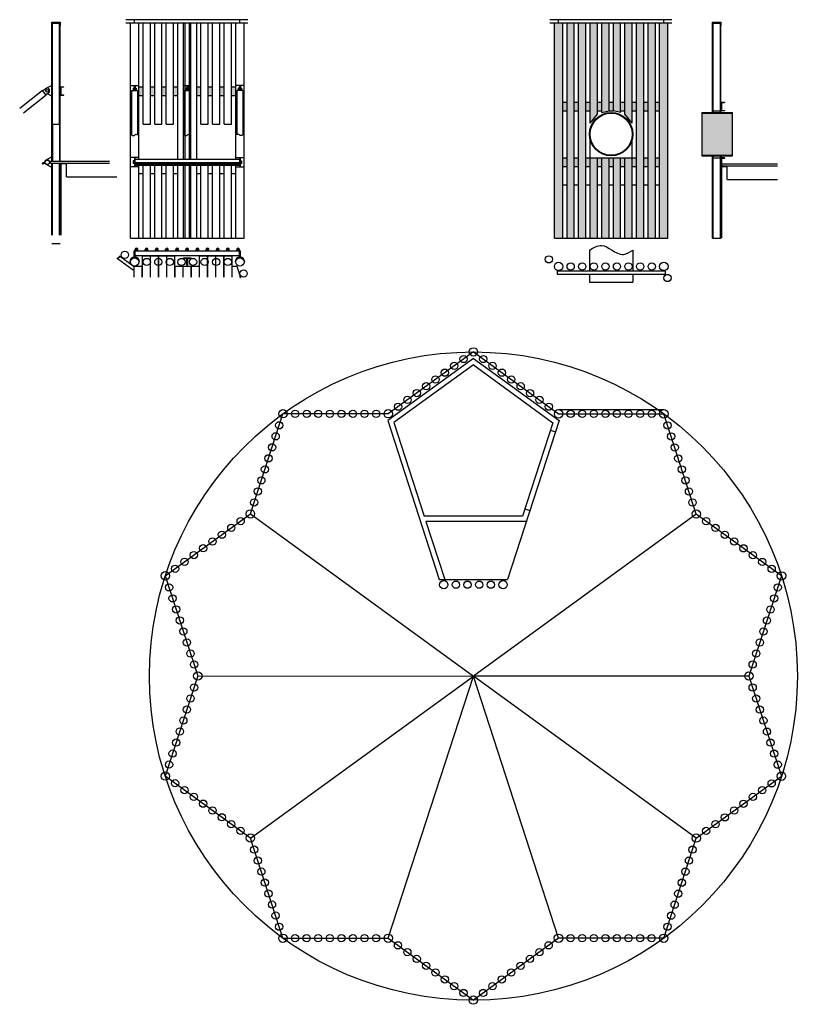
# Model space of a CAD drawing. Header units: millimetres. Extents: x 147.7 to 162.4, y 113.4 to 132.1.
import ezdxf

# ---------------------------------------------------------------- set-up
doc = ezdxf.new("R2010")
doc.units = ezdxf.units.MM
for name, color, linetype in [('Holz', 32, 'Continuous'), ('Stahl', 254, 'Continuous'), ('Stütze', 253, 'Continuous'), ('unsichtbar', 7, 'Continuous')]:
    doc.layers.add(name, color=color, linetype=linetype)

msp = doc.modelspace()

# ---------------------------------------------------------------- hatches: boundary and pattern name
h = msp.add_hatch(color=254)
h.paths.add_polyline_path([(150.008, 130.815), (149.926, 130.815), (149.926, 130.655), (150.008, 130.655)])
h.paths.add_polyline_path([(150.146, 130.655), (150.228, 130.655), (150.228, 130.815), (150.146, 130.815)])
h.paths.add_polyline_path([(150.448, 130.815), (150.366, 130.815), (150.366, 130.655), (150.448, 130.655)])
h.paths.add_polyline_path([(150.668, 130.815), (150.586, 130.815), (150.586, 130.655), (150.668, 130.655)])
h.paths.add_polyline_path([(151.026, 130.655), (151.108, 130.655), (151.108, 130.815), (151.026, 130.815)])
h.paths.add_polyline_path([(151.328, 130.815), (151.246, 130.815), (151.246, 130.655), (151.328, 130.655)])
h.paths.add_polyline_path([(151.548, 130.815), (151.466, 130.815), (151.466, 130.655), (151.548, 130.655)])
h.paths.add_polyline_path([(151.767, 130.815), (151.686, 130.815), (151.686, 130.655), (151.767, 130.655)])
at = {"layer": 'Holz'}
for points in [[(158.201, 132.027), (158.063, 132.027), (158.063, 127.944), (158.201, 127.944)], [(158.421, 132.027), (158.283, 132.027), (158.283, 127.944), (158.421, 127.944)], [(159.521, 132.027), (159.383, 132.027), (159.383, 127.944), (159.521, 127.944)], [(159.741, 132.027), (159.603, 132.027), (159.603, 127.944), (159.741, 127.944)], [(158.641, 129.466), (158.503, 129.466), (158.503, 127.944), (158.641, 127.944)], [(158.861, 129.466), (158.723, 129.466), (158.723, 127.944), (158.861, 127.944)], [(159.081, 129.466), (158.943, 129.466), (158.943, 127.944), (159.081, 127.944)], [(159.301, 129.466), (159.163, 129.466), (159.163, 127.944), (159.301, 127.944)]]:
    msp.add_hatch(color=256, dxfattribs=at).paths.add_polyline_path(points)
h = msp.add_hatch(color=256, dxfattribs=at)
h.paths.add_polyline_path([(158.641, 132.027), (158.503, 132.027), (158.503, 130.128), (158.641, 130.295)])
h.paths.add_polyline_path([(158.861, 132.027), (158.723, 132.027), (158.723, 130.327), (158.861, 130.363)])
h.paths.add_polyline_path([(159.081, 132.027), (158.943, 132.027), (158.943, 130.363), (159.081, 130.327)])
h.paths.add_polyline_path([(159.301, 132.027), (159.163, 132.027), (159.163, 130.295), (159.301, 130.128)])
at = {"layer": 'Stahl'}
h = msp.add_hatch(color=256, dxfattribs=at)
h.paths.add_polyline_path([(158.063, 130.523), (157.981, 130.523), (157.981, 130.363), (158.063, 130.363)])
h.paths.add_polyline_path([(158.283, 130.523), (158.201, 130.523), (158.201, 130.363), (158.283, 130.363)])
h.paths.add_polyline_path([(158.503, 130.523), (158.421, 130.523), (158.421, 130.363), (158.503, 130.363)])
h.paths.add_polyline_path([(158.723, 130.523), (158.641, 130.523), (158.641, 130.363), (158.723, 130.363)])
h.paths.add_polyline_path([(158.943, 130.523), (158.861, 130.523), (158.861, 130.363), (158.943, 130.363)])
h.paths.add_polyline_path([(159.163, 130.523), (159.081, 130.523), (159.081, 130.363), (159.163, 130.363)])
h.paths.add_polyline_path([(159.383, 130.523), (159.301, 130.523), (159.301, 130.363), (159.383, 130.363)])
h.paths.add_polyline_path([(159.603, 130.523), (159.521, 130.523), (159.521, 130.363), (159.603, 130.363)])
h.paths.add_polyline_path([(159.822, 130.523), (159.741, 130.523), (159.741, 130.363), (159.822, 130.363)])
msp.add_hatch(color=254, dxfattribs=at).paths.add_polyline_path([(160.626, 129.517), (161.207, 129.517), (161.207, 130.317), (160.626, 130.317)])
h = msp.add_hatch(color=256, dxfattribs=at)
h.paths.add_polyline_path([(158.063, 129.466), (157.981, 129.466), (157.981, 129.306), (158.063, 129.306)])
h.paths.add_polyline_path([(158.283, 129.466), (158.201, 129.466), (158.201, 129.306), (158.283, 129.306)])
h.paths.add_polyline_path([(158.503, 129.466), (158.421, 129.466), (158.421, 129.306), (158.503, 129.306)])
h.paths.add_polyline_path([(158.723, 129.466), (158.641, 129.466), (158.641, 129.306), (158.723, 129.306)])
h.paths.add_polyline_path([(158.943, 129.466), (158.861, 129.466), (158.861, 129.306), (158.943, 129.306)])
h.paths.add_polyline_path([(159.163, 129.466), (159.081, 129.466), (159.081, 129.306), (159.163, 129.306)])
h.paths.add_polyline_path([(159.383, 129.466), (159.301, 129.466), (159.301, 129.306), (159.383, 129.306)])
h.paths.add_polyline_path([(159.603, 129.466), (159.521, 129.466), (159.521, 129.306), (159.603, 129.306)])
h.paths.add_polyline_path([(159.822, 129.466), (159.741, 129.466), (159.741, 129.306), (159.822, 129.306)])
at = {"layer": 'Stütze'}
for points in [[(157.981, 132.027), (157.822, 132.027), (157.822, 127.944), (157.981, 127.944)], [(159.981, 132.027), (159.822, 132.027), (159.822, 127.944), (159.981, 127.944)]]:
    msp.add_hatch(color=256, dxfattribs=at).paths.add_polyline_path(points)

# ---------------------------------------------------------------- linework, layer by layer
at = {"color": 32}
for p, q in [((148.284, 130.106), (148.284, 132.027)), ((148.284, 132.027), (148.422, 132.027)), ((148.422, 130.106), (148.422, 132.027)), ((160.839, 130.329), (160.839, 132.027)), ((160.839, 132.027), (160.977, 132.027)), ((160.977, 130.329), (160.977, 132.027)), ((160.839, 130.363), (160.977, 130.363)), ((148.284, 130.106), (148.422, 130.106)), ((148.248, 129.406), (149.372, 129.406)), ((148.248, 129.366), (148.248, 129.406)), ((160.839, 129.466), (160.839, 129.506)), ((160.839, 127.944), (160.839, 129.466)), ((160.839, 129.466), (160.977, 129.466)), ((160.977, 129.466), (160.977, 129.506)), ((160.977, 127.944), (160.977, 129.466)), ((148.248, 129.366), (149.372, 129.366)), ((148.284, 127.999), (148.284, 129.361)), ((148.422, 127.999), (148.422, 129.361)), ((148.452, 127.999), (148.452, 129.361)), ((148.452, 129.361), (148.552, 129.361)), ((148.552, 129.111), (148.552, 129.361)), ((161.003, 129.355), (162.062, 129.355)), ((161.003, 129.315), (161.003, 129.355)), ((161.003, 129.315), (162.062, 129.315)), ((161.007, 127.944), (161.007, 129.306)), ((161.007, 129.306), (161.107, 129.306)), ((161.107, 129.056), (161.107, 129.306)), ((148.552, 129.111), (149.506, 129.111)), ((161.107, 129.056), (162.062, 129.056))]:
    msp.add_line(p, q, dxfattribs=at)
for p, q in [((152, 132.092), (149.681, 132.092)), ((152, 132.027), (149.681, 132.027)), ((149.767, 127.944), (149.767, 132.027)), ((149.847, 132.027), (149.847, 132.092)), ((149.926, 129.443), (149.926, 132.027)), ((150.777, 129.443), (150.777, 132.027)), ((150.917, 129.443), (150.917, 132.027)), ((151.767, 129.443), (151.767, 132.027)), ((151.847, 132.027), (151.847, 132.092)), ((151.926, 127.944), (151.926, 132.027)), ((160.055, 132.092), (157.736, 132.092)), ((160.055, 132.027), (157.736, 132.027)), ((157.822, 127.944), (157.822, 132.027)), ((157.902, 132.027), (157.902, 132.092)), ((157.981, 127.944), (157.981, 132.027)), ((159.822, 127.944), (159.822, 132.027)), ((159.902, 132.027), (159.902, 132.092)), ((159.981, 127.944), (159.981, 132.027)), ((148.273, 129.406), (148.273, 131.981)), ((148.432, 129.406), (148.432, 131.981)), ((160.828, 130.329), (160.828, 131.981)), ((160.987, 130.329), (160.987, 131.981)), ((148.098, 130.747), (147.663, 130.407)), ((148.168, 130.656), (148.098, 130.747)), ((148.157, 130.78), (148.104, 130.739)), ((148.273, 130.843), (148.162, 130.783)), ((148.215, 130.706), (148.162, 130.664)), ((148.273, 130.843), (148.284, 130.843)), ((149.767, 130.843), (149.926, 130.843)), ((149.79, 130.747), (149.904, 130.747)), ((149.79, 130.747), (149.79, 129.905)), ((149.817, 130.79), (149.837, 130.79)), ((149.817, 130.79), (149.817, 130.747)), ((149.837, 130.843), (149.837, 130.747)), ((149.857, 130.843), (149.857, 130.747)), ((149.857, 130.79), (149.877, 130.79)), ((149.877, 130.79), (149.877, 130.747)), ((149.904, 130.747), (149.904, 129.905)), ((149.926, 130.815), (150.008, 130.815)), ((150.146, 130.815), (150.228, 130.815)), ((150.366, 130.815), (150.448, 130.815)), ((150.586, 130.815), (150.668, 130.815)), ((150.777, 130.843), (150.917, 130.843)), ((150.79, 130.747), (150.904, 130.747)), ((150.79, 130.747), (150.79, 129.905)), ((150.817, 130.79), (150.837, 130.79)), ((150.817, 130.79), (150.817, 130.747)), ((150.837, 130.843), (150.837, 130.747)), ((150.857, 130.843), (150.857, 130.747)), ((150.857, 130.79), (150.877, 130.79)), ((150.877, 130.79), (150.877, 130.747)), ((150.904, 130.747), (150.904, 129.905)), ((151.026, 130.815), (151.108, 130.815)), ((151.246, 130.815), (151.328, 130.815)), ((151.466, 130.815), (151.548, 130.815)), ((151.686, 130.815), (151.767, 130.815)), ((151.926, 130.843), (151.767, 130.843)), ((151.904, 130.747), (151.79, 130.747)), ((151.79, 130.747), (151.79, 129.905)), ((151.837, 130.79), (151.817, 130.79)), ((151.817, 130.79), (151.817, 130.747)), ((151.837, 130.843), (151.837, 130.747)), ((151.857, 130.843), (151.857, 130.747)), ((151.877, 130.79), (151.857, 130.79)), ((151.877, 130.79), (151.877, 130.747)), ((151.904, 130.747), (151.904, 129.905)), ((148.168, 130.656), (147.734, 130.317)), ((148.273, 130.643), (148.191, 130.687)), ((148.273, 130.643), (148.284, 130.643)), ((149.767, 130.643), (149.79, 130.643)), ((149.904, 130.643), (149.926, 130.643)), ((149.926, 130.655), (150.008, 130.655)), ((150.146, 130.655), (150.228, 130.655)), ((150.366, 130.655), (150.448, 130.655)), ((150.586, 130.655), (150.668, 130.655)), ((150.777, 130.643), (150.79, 130.643)), ((150.904, 130.643), (150.917, 130.643)), ((151.026, 130.655), (151.108, 130.655)), ((151.246, 130.655), (151.328, 130.655)), ((151.466, 130.655), (151.548, 130.655)), ((151.686, 130.655), (151.767, 130.655)), ((151.79, 130.643), (151.767, 130.643)), ((151.926, 130.643), (151.904, 130.643)), ((157.981, 130.523), (158.063, 130.523)), ((158.201, 130.523), (158.283, 130.523)), ((158.421, 130.523), (158.503, 130.523)), ((158.641, 130.523), (158.723, 130.523)), ((158.861, 130.523), (158.943, 130.523)), ((159.081, 130.523), (159.163, 130.523)), ((159.301, 130.523), (159.383, 130.523)), ((159.521, 130.523), (159.603, 130.523)), ((159.741, 130.523), (159.822, 130.523)), ((157.981, 130.363), (158.063, 130.363)), ((158.201, 130.363), (158.283, 130.363)), ((158.421, 130.363), (158.503, 130.363)), ((158.641, 130.363), (158.723, 130.363)), ((158.861, 130.363), (158.943, 130.363)), ((159.081, 130.363), (159.163, 130.363)), ((159.301, 130.363), (159.383, 130.363)), ((159.521, 130.363), (159.603, 130.363)), ((159.741, 130.363), (159.822, 130.363)), ((160.626, 130.329), (161.207, 130.329)), ((161.207, 129.506), (161.207, 130.329)), ((160.626, 130.317), (161.207, 130.317)), ((158.503, 129.466), (158.503, 129.816)), ((159.301, 129.466), (159.301, 129.816)), ((148.273, 129.486), (148.162, 129.426)), ((148.273, 129.486), (148.284, 129.486)), ((149.926, 129.473), (149.767, 129.473)), ((149.842, 129.411), (149.819, 129.411)), ((149.819, 129.411), (149.819, 129.361)), ((149.842, 129.473), (149.842, 129.299)), ((149.852, 129.473), (149.852, 129.299)), ((149.852, 129.443), (151.842, 129.443)), ((151.767, 129.473), (151.926, 129.473)), ((151.842, 129.473), (151.842, 129.299)), ((151.852, 129.473), (151.852, 129.299)), ((151.852, 129.411), (151.875, 129.411)), ((151.875, 129.411), (151.875, 129.361)), ((157.981, 129.466), (158.063, 129.466)), ((158.201, 129.466), (158.283, 129.466)), ((158.421, 129.466), (159.383, 129.466)), ((159.521, 129.466), (159.603, 129.466)), ((159.741, 129.466), (159.822, 129.466)), ((160.626, 129.517), (161.207, 129.517)), ((160.626, 129.506), (161.207, 129.506)), ((160.828, 127.944), (160.828, 129.506)), ((160.987, 127.944), (160.987, 129.506)), ((160.989, 129.466), (160.989, 129.506)), ((161.001, 129.477), (161.001, 129.506)), ((161.001, 129.477), (161.054, 129.477)), ((161.001, 129.466), (161.054, 129.466)), ((161.054, 129.466), (161.054, 129.477)), ((148.139, 129.381), (148.093, 129.365)), ((148.093, 129.365), (148.099, 129.346)), ((148.145, 129.362), (148.099, 129.346)), ((148.273, 129.286), (148.166, 129.343)), ((148.273, 127.999), (148.273, 129.366)), ((148.273, 129.286), (148.284, 129.286)), ((148.432, 127.999), (148.432, 129.366)), ((149.926, 129.299), (149.767, 129.299)), ((149.842, 129.361), (149.819, 129.361)), ((149.852, 129.381), (151.842, 129.381)), ((149.852, 129.365), (151.842, 129.365)), ((149.852, 129.346), (151.842, 129.346)), ((149.852, 129.329), (151.842, 129.329)), ((149.926, 127.944), (149.926, 129.329)), ((150.777, 127.944), (150.777, 129.329)), ((150.917, 127.944), (150.917, 129.329)), ((151.767, 127.944), (151.767, 129.329)), ((151.767, 129.299), (151.926, 129.299)), ((151.852, 129.361), (151.875, 129.361)), ((157.981, 129.306), (158.063, 129.306)), ((158.201, 129.306), (158.283, 129.306)), ((158.421, 129.306), (158.503, 129.306)), ((158.641, 129.306), (158.723, 129.306)), ((158.861, 129.306), (158.943, 129.306)), ((159.081, 129.306), (159.163, 129.306)), ((159.301, 129.306), (159.383, 129.306)), ((159.521, 129.306), (159.603, 129.306)), ((159.741, 129.306), (159.822, 129.306)), ((149.926, 129.172), (150.008, 129.172)), ((150.146, 129.172), (150.228, 129.172)), ((150.366, 129.172), (150.448, 129.172)), ((150.586, 129.172), (150.668, 129.172)), ((151.026, 129.172), (151.108, 129.172)), ((151.246, 129.172), (151.328, 129.172)), ((151.466, 129.172), (151.548, 129.172)), ((151.686, 129.172), (151.767, 129.172)), ((157.981, 128.956), (158.063, 128.956)), ((158.201, 128.956), (158.283, 128.956)), ((158.421, 128.956), (158.503, 128.956)), ((158.641, 128.956), (158.723, 128.956)), ((158.861, 128.956), (158.943, 128.956)), ((159.081, 128.956), (159.163, 128.956)), ((159.301, 128.956), (159.383, 128.956)), ((159.521, 128.956), (159.603, 128.956)), ((159.741, 128.956), (159.822, 128.956)), ((149.857, 127.705), (149.857, 127.729)), ((149.907, 127.705), (149.907, 127.729)), ((150.05, 127.705), (150.05, 127.729)), ((150.1, 127.705), (150.1, 127.729)), ((150.243, 127.705), (150.243, 127.729)), ((150.293, 127.705), (150.293, 127.729)), ((150.436, 127.705), (150.436, 127.729)), ((150.486, 127.705), (150.486, 127.729)), ((150.629, 127.705), (150.629, 127.729)), ((150.679, 127.705), (150.679, 127.729)), ((150.822, 127.705), (150.822, 127.729)), ((150.872, 127.705), (150.872, 127.729)), ((151.015, 127.705), (151.015, 127.729)), ((151.065, 127.705), (151.065, 127.729)), ((151.208, 127.705), (151.208, 127.729)), ((151.258, 127.705), (151.258, 127.729)), ((151.401, 127.705), (151.401, 127.729)), ((151.451, 127.705), (151.451, 127.729)), ((151.594, 127.705), (151.594, 127.729)), ((151.644, 127.705), (151.644, 127.729)), ((151.787, 127.705), (151.787, 127.729)), ((151.837, 127.705), (151.837, 127.729)), ((158.49, 127.715), (158.49, 127.326)), ((159.313, 127.715), (159.313, 127.326)), ((149.8, 127.347), (149.522, 127.549)), ((149.821, 127.412), (149.56, 127.601)), ((149.837, 127.582), (149.837, 127.705)), ((149.837, 127.705), (149.857, 127.705)), ((149.857, 127.582), (149.857, 127.705)), ((149.857, 127.705), (151.837, 127.705)), ((149.857, 127.611), (151.837, 127.611)), ((150.796, 127.571), (150.796, 127.556)), ((150.817, 127.571), (150.817, 127.556)), ((150.876, 127.571), (150.876, 127.556)), ((150.897, 127.571), (150.897, 127.556)), ((151.837, 127.705), (151.857, 127.705)), ((151.837, 127.582), (151.837, 127.705)), ((151.857, 127.582), (151.857, 127.705)), ((149.755, 127.491), (149.767, 127.491)), ((149.8, 127.347), (149.841, 127.347)), ((149.821, 127.412), (149.996, 127.412)), ((149.926, 127.491), (149.938, 127.491)), ((149.991, 127.347), (149.996, 127.347)), ((150.146, 127.412), (150.151, 127.412)), ((150.146, 127.347), (150.151, 127.347)), ((150.301, 127.412), (150.307, 127.412)), ((150.301, 127.347), (150.307, 127.347)), ((150.457, 127.412), (150.462, 127.412)), ((150.457, 127.347), (150.462, 127.347)), ((150.612, 127.347), (150.617, 127.347)), ((150.767, 127.347), (150.772, 127.347)), ((150.854, 127.511), (150.839, 127.511)), ((150.854, 127.49), (150.839, 127.49)), ((150.922, 127.347), (150.927, 127.347)), ((151.077, 127.347), (151.082, 127.347)), ((151.232, 127.412), (151.237, 127.412)), ((151.232, 127.347), (151.237, 127.347)), ((151.387, 127.412), (151.392, 127.412)), ((151.387, 127.347), (151.392, 127.347)), ((151.542, 127.412), (151.548, 127.412)), ((151.542, 127.347), (151.548, 127.347)), ((151.698, 127.412), (151.789, 127.412)), ((151.698, 127.347), (151.703, 127.347)), ((151.755, 127.491), (151.767, 127.491)), ((151.789, 127.412), (151.86, 127.195)), ((151.926, 127.491), (151.938, 127.491)), ((157.876, 127.326), (159.928, 127.326)), ((157.876, 127.326), (157.876, 127.261)), ((157.876, 127.261), (159.928, 127.261)), ((158.49, 127.261), (158.49, 127.107)), ((159.313, 127.261), (159.313, 127.107)), ((159.928, 127.326), (159.928, 127.261)), ((158.49, 127.107), (159.313, 127.107)), ((156.284, 125.661), (154.656, 124.478)), ((156.284, 125.783), (154.666, 124.608)), ((156.284, 125.783), (157.902, 124.607)), ((156.284, 125.661), (157.912, 124.478)), ((156.284, 125.537), (154.773, 124.44)), ((156.284, 125.537), (157.795, 124.439)), ((152.048, 122.706), (152.666, 124.608)), ((154.666, 124.608), (152.666, 124.608)), ((157.902, 124.687), (159.902, 124.687)), ((157.902, 124.607), (159.902, 124.607)), ((160.519, 122.705), (159.902, 124.607)), ((154.656, 124.478), (155.635, 121.462)), ((154.773, 124.44), (155.351, 122.662)), ((157.912, 124.478), (156.932, 121.462)), ((157.795, 124.439), (157.217, 122.662)), ((157.748, 124.297), (157.843, 124.266)), ((150.43, 121.531), (152.048, 122.706)), ((152.048, 122.706), (156.284, 119.628)), ((157.217, 122.662), (155.351, 122.662)), ((160.519, 122.705), (156.284, 119.628)), ((157.264, 122.805), (157.359, 122.774)), ((162.137, 121.53), (160.519, 122.705)), ((157.29, 122.562), (155.383, 122.562)), ((155.383, 122.562), (155.741, 121.462)), ((150.43, 121.531), (151.048, 119.629)), ((155.635, 121.462), (155.741, 121.462)), ((155.741, 121.462), (156.827, 121.462)), ((156.827, 121.462), (156.932, 121.462)), ((162.137, 121.53), (161.519, 119.628)), ((151.048, 119.629), (150.43, 117.727)), ((151.048, 119.629), (156.284, 119.628)), ((152.048, 116.552), (156.284, 119.628)), ((154.665, 114.649), (156.284, 119.628)), ((157.901, 114.649), (156.284, 119.628)), ((160.519, 116.551), (156.284, 119.628)), ((161.519, 119.628), (156.284, 119.628)), ((161.519, 119.628), (162.137, 117.726)), ((152.048, 116.552), (150.43, 117.727)), ((160.519, 116.551), (162.137, 117.726)), ((152.665, 114.649), (152.048, 116.552)), ((159.901, 114.648), (160.519, 116.551)), ((152.665, 114.649), (154.665, 114.649)), ((154.665, 114.649), (156.283, 113.473)), ((157.901, 114.649), (156.283, 113.473)), ((159.901, 114.648), (157.901, 114.649))]:
    msp.add_line(p, q)
at = {"color": 34}
for p, q in [((150.008, 130.106), (150.008, 132.027)), ((150.146, 130.106), (150.146, 132.027)), ((150.228, 130.106), (150.228, 132.027)), ((150.366, 130.106), (150.366, 132.027)), ((150.448, 130.106), (150.448, 132.027)), ((150.586, 130.106), (150.586, 132.027)), ((150.668, 129.443), (150.668, 132.027)), ((151.026, 129.443), (151.026, 132.027)), ((151.108, 130.106), (151.108, 132.027)), ((151.246, 130.106), (151.246, 132.027)), ((151.328, 130.106), (151.328, 132.027)), ((151.466, 130.106), (151.466, 132.027)), ((151.548, 130.106), (151.548, 132.027)), ((151.686, 130.106), (151.686, 132.027)), ((158.063, 127.944), (158.063, 132.027)), ((158.201, 127.944), (158.201, 132.027)), ((158.283, 127.944), (158.283, 132.027)), ((158.421, 127.944), (158.421, 132.027)), ((158.503, 130.128), (158.503, 132.027)), ((158.641, 130.295), (158.641, 132.027)), ((158.723, 130.327), (158.723, 132.027)), ((158.861, 130.363), (158.861, 132.027)), ((158.943, 130.363), (158.943, 132.027)), ((159.081, 130.327), (159.081, 132.027)), ((159.163, 130.295), (159.163, 132.027)), ((159.301, 130.128), (159.301, 132.027)), ((159.383, 127.944), (159.383, 132.027)), ((159.521, 127.944), (159.521, 132.027)), ((159.603, 127.944), (159.603, 132.027)), ((159.741, 127.944), (159.741, 132.027)), ((158.723, 130.327), (158.861, 130.363)), ((159.081, 130.327), (158.943, 130.363)), ((158.503, 130.128), (158.641, 130.295)), ((159.301, 130.128), (159.163, 130.295)), ((150.008, 130.106), (150.146, 130.106)), ((150.228, 130.106), (150.366, 130.106)), ((150.448, 130.106), (150.586, 130.106)), ((151.108, 130.106), (151.246, 130.106)), ((151.328, 130.106), (151.466, 130.106)), ((151.548, 130.106), (151.686, 130.106)), ((158.503, 127.944), (158.503, 129.466)), ((158.641, 127.944), (158.641, 129.466)), ((158.723, 127.944), (158.723, 129.466)), ((158.861, 127.944), (158.861, 129.466)), ((158.943, 127.944), (158.943, 129.466)), ((159.081, 127.944), (159.081, 129.466)), ((159.163, 127.944), (159.163, 129.466)), ((159.301, 127.944), (159.301, 129.466)), ((148.422, 129.361), (148.284, 129.361)), ((150.008, 127.944), (150.008, 129.329)), ((150.146, 127.944), (150.146, 129.329)), ((150.228, 127.944), (150.228, 129.329)), ((150.366, 127.944), (150.366, 129.329)), ((150.448, 127.944), (150.448, 129.329)), ((150.586, 127.944), (150.586, 129.329)), ((150.668, 127.944), (150.668, 129.329)), ((151.026, 127.944), (151.026, 129.329)), ((151.108, 127.944), (151.108, 129.329)), ((151.246, 127.944), (151.246, 129.329)), ((151.328, 127.944), (151.328, 129.329)), ((151.466, 127.944), (151.466, 129.329)), ((151.548, 127.944), (151.548, 129.329)), ((151.686, 127.944), (151.686, 129.329)), ((149.996, 127.202), (149.996, 127.606)), ((149.996, 127.606), (150.146, 127.606)), ((150.146, 127.202), (150.146, 127.606)), ((150.151, 127.202), (150.151, 127.606)), ((150.151, 127.606), (150.301, 127.606)), ((150.301, 127.202), (150.301, 127.606)), ((150.307, 127.202), (150.307, 127.606)), ((150.307, 127.606), (150.457, 127.606)), ((150.457, 127.202), (150.457, 127.606)), ((150.462, 127.202), (150.462, 127.606)), ((150.462, 127.606), (150.612, 127.606)), ((150.612, 127.202), (150.612, 127.606)), ((151.082, 127.202), (151.082, 127.606)), ((151.082, 127.606), (151.232, 127.606)), ((151.232, 127.202), (151.232, 127.606)), ((151.237, 127.202), (151.237, 127.606)), ((151.237, 127.606), (151.387, 127.606)), ((151.387, 127.202), (151.387, 127.606)), ((151.392, 127.202), (151.392, 127.606)), ((151.392, 127.606), (151.542, 127.606)), ((151.542, 127.202), (151.542, 127.606)), ((151.548, 127.202), (151.548, 127.606)), ((151.548, 127.606), (151.698, 127.606)), ((151.698, 127.202), (151.698, 127.606)), ((149.841, 127.202), (149.841, 127.412)), ((149.991, 127.202), (149.991, 127.412)), ((150.612, 127.412), (151.082, 127.412)), ((150.617, 127.202), (150.617, 127.412)), ((150.767, 127.202), (150.767, 127.412)), ((150.772, 127.202), (150.772, 127.412)), ((150.922, 127.202), (150.922, 127.412)), ((150.927, 127.202), (150.927, 127.412)), ((151.077, 127.202), (151.077, 127.412)), ((151.703, 127.202), (151.703, 127.412)), ((151.853, 127.197), (151.853, 127.216))]:
    msp.add_line(p, q, dxfattribs=at)
at = {"color": 254}
for p, q in [((150.806, 129.443), (150.806, 132.027)), ((150.888, 129.443), (150.888, 132.027)), ((148.284, 130.106), (148.284, 129.406)), ((148.422, 130.106), (148.422, 129.406)), ((148.422, 129.361), (148.422, 129.366)), ((150.806, 127.944), (150.806, 129.329)), ((150.888, 127.944), (150.888, 129.329))]:
    msp.add_line(p, q, dxfattribs=at)
for points in [[(148.273, 131.981), (148.273, 132.046), (148.433, 132.046), (148.433, 131.981, -0.414214), (148.425, 131.988), (148.425, 132.03, 0.414214), (148.417, 132.038), (148.288, 132.038, 0.414214), (148.28, 132.03), (148.28, 131.988, -0.414214)], [(160.828, 131.981), (160.828, 132.046), (160.988, 132.046), (160.988, 131.981, -0.414214), (160.98, 131.988), (160.98, 132.03, 0.414214), (160.972, 132.038), (160.843, 132.038, 0.414214), (160.835, 132.03), (160.835, 131.988, -0.414214)], [(148.499, 130.655), (148.434, 130.655), (148.434, 130.815), (148.499, 130.815, -0.414214), (148.492, 130.808), (148.45, 130.808, 0.414214), (148.442, 130.8), (148.442, 130.671, 0.414214), (148.45, 130.663), (148.492, 130.663, -0.414214)], [(161.054, 130.363), (160.989, 130.363), (160.989, 130.523), (161.054, 130.523, -0.414214), (161.047, 130.515), (161.005, 130.515, 0.414214), (160.997, 130.507), (160.997, 130.378, 0.414214), (161.005, 130.37), (161.047, 130.37, -0.414214)], [(161.054, 129.306), (160.989, 129.306), (160.989, 129.466), (161.054, 129.466, -0.414214), (161.047, 129.458), (161.005, 129.458, 0.414214), (160.997, 129.45), (160.997, 129.321, 0.414214), (161.005, 129.313), (161.047, 129.313, -0.414214)], [(150.854, 127.541), (150.854, 127.511), (150.854, 127.49), (150.854, 127.434, -0.414214), (150.851, 127.431), (150.847, 127.431), (150.843, 127.431, -0.414214), (150.839, 127.434), (150.839, 127.49), (150.839, 127.511), (150.839, 127.541, 0.414214), (150.824, 127.556), (150.817, 127.556), (150.796, 127.556), (150.784, 127.556, -0.414214), (150.777, 127.563), (150.777, 127.571), (150.917, 127.571), (150.917, 127.563, -0.414214), (150.909, 127.556), (150.897, 127.556), (150.876, 127.556), (150.869, 127.556, 0.414214)]]:
    msp.add_lwpolyline(points, format="xyb", close=True)
for centre, radius in [((148.186, 130.743), 0.025), ((158.902, 129.917), 0.412), ((158.902, 129.917), 0.4), ((148.186, 129.386), 0.0471), ((148.186, 129.386), 0.0408), ((149.882, 127.729), 0.01), ((150.075, 127.729), 0.01), ((150.268, 127.729), 0.01), ((150.461, 127.729), 0.01), ((150.654, 127.729), 0.01), ((150.847, 127.729), 0.01), ((151.04, 127.729), 0.01), ((151.233, 127.729), 0.01), ((151.426, 127.729), 0.01), ((151.619, 127.729), 0.01), ((151.812, 127.729), 0.01), ((149.847, 127.491), 0.0795), ((151.847, 127.491), 0.0795), ((157.902, 127.406), 0.0795), ((159.902, 127.406), 0.0795), ((156.284, 125.783), 0.0795), ((156.284, 119.628), 6.155), ((152.666, 124.608), 0.0795), ((154.666, 124.608), 0.0795), ((157.902, 124.607), 0.0795), ((159.902, 124.607), 0.0795), ((152.048, 122.706), 0.0795), ((160.519, 122.705), 0.0795), ((150.43, 121.531), 0.0795), ((162.138, 121.53), 0.0795), ((155.72, 121.363), 0.0795), ((156.848, 121.363), 0.0795), ((151.048, 119.629), 0.0795), ((161.519, 119.628), 0.0795), ((150.43, 117.727), 0.0795), ((162.137, 117.726), 0.0795), ((152.048, 116.552), 0.0795), ((160.519, 116.551), 0.0795), ((152.665, 114.649), 0.0795), ((154.665, 114.649), 0.0795), ((157.901, 114.649), 0.0795), ((159.901, 114.649), 0.0795), ((156.283, 113.473), 0.0795)]:
    msp.add_circle(centre, radius)
at = {"color": 34}
for centre in [(149.661, 127.627), (150.737, 127.491), (150.957, 127.491), (157.716, 127.541), (151.918, 127.272), (158.132, 127.406), (158.352, 127.406), (158.572, 127.406), (158.792, 127.406), (159.012, 127.406), (159.232, 127.406), (159.452, 127.406), (159.672, 127.406), (159.973, 127.187), (156.098, 125.648), (156.471, 125.648), (155.92, 125.519), (156.648, 125.519), (155.564, 125.26), (155.742, 125.389), (156.826, 125.389), (157.004, 125.26), (155.386, 125.131), (157.182, 125.131), (155.031, 124.873), (155.208, 125.002), (157.36, 125.001), (157.538, 124.872), (154.853, 124.743), (157.716, 124.743), (152.897, 124.608), (153.117, 124.608), (153.336, 124.608), (153.556, 124.608), (153.776, 124.608), (153.996, 124.608), (154.216, 124.608), (154.436, 124.608), (158.132, 124.607), (158.352, 124.607), (158.572, 124.607), (158.792, 124.607), (159.012, 124.607), (159.232, 124.607), (159.452, 124.607), (159.672, 124.607), (152.595, 124.389), (159.973, 124.388), (152.527, 124.18), (160.041, 124.179), (152.459, 123.971), (160.109, 123.97), (152.391, 123.762), (160.177, 123.761), (152.323, 123.553), (160.245, 123.552), (152.255, 123.344), (160.313, 123.343), (152.187, 123.134), (160.38, 123.133), (152.119, 122.925), (160.448, 122.924), (151.684, 122.442), (151.862, 122.571), (160.706, 122.57), (160.884, 122.441), (151.506, 122.312), (161.062, 122.311), (151.15, 122.054), (151.328, 122.183), (161.24, 122.182), (161.417, 122.053), (150.972, 121.925), (161.595, 121.924), (150.616, 121.666), (150.794, 121.796), (161.773, 121.794), (161.951, 121.665), (150.501, 121.312), (155.952, 121.363), (156.173, 121.363), (156.395, 121.363), (156.616, 121.363), (162.066, 121.311), (150.569, 121.103), (161.998, 121.102), (150.637, 120.894), (161.93, 120.892), (150.705, 120.685), (161.862, 120.683), (150.773, 120.476), (161.794, 120.474), (150.841, 120.266), (161.726, 120.265), (150.909, 120.057), (161.658, 120.056), (150.977, 119.848), (161.59, 119.847), (150.977, 119.41), (161.59, 119.409), (150.909, 119.201), (161.658, 119.2), (150.841, 118.992), (161.726, 118.99), (150.773, 118.783), (161.794, 118.781), (150.705, 118.574), (161.862, 118.572), (150.637, 118.364), (161.93, 118.363), (150.569, 118.155), (161.998, 118.154), (150.501, 117.946), (162.066, 117.945), (150.616, 117.592), (161.951, 117.59), (150.794, 117.462), (161.773, 117.461), (150.972, 117.333), (151.15, 117.204), (161.417, 117.203), (161.595, 117.332), (151.327, 117.075), (161.239, 117.074), (151.505, 116.945), (151.683, 116.816), (160.883, 116.815), (161.061, 116.944), (151.861, 116.687), (160.705, 116.686), (152.119, 116.332), (160.448, 116.331), (152.187, 116.123), (160.38, 116.122), (152.255, 115.914), (160.312, 115.913), (152.322, 115.705), (160.244, 115.704), (152.39, 115.496), (160.176, 115.495), (152.458, 115.287), (160.108, 115.286), (152.526, 115.078), (160.04, 115.077), (152.594, 114.868), (159.972, 114.868), (152.895, 114.649), (153.115, 114.649), (153.335, 114.649), (153.555, 114.649), (153.775, 114.649), (153.995, 114.649), (154.215, 114.649), (154.435, 114.649), (158.131, 114.649), (158.351, 114.649), (158.571, 114.649), (158.791, 114.649), (159.011, 114.649), (159.231, 114.649), (159.451, 114.649), (159.67, 114.649), (154.851, 114.514), (155.029, 114.385), (157.537, 114.384), (157.714, 114.514), (155.207, 114.255), (157.359, 114.255), (155.385, 114.126), (155.563, 113.997), (157.003, 113.997), (157.181, 114.126), (155.741, 113.867), (156.825, 113.867), (155.919, 113.738), (156.647, 113.738), (156.096, 113.609), (156.469, 113.609)]:
    msp.add_circle(centre, 0.069, dxfattribs=at)
at = {"color": 254}
for centre in [(150.077, 127.491), (150.297, 127.491), (150.517, 127.491), (151.177, 127.491), (151.397, 127.491), (151.617, 127.491)]:
    msp.add_circle(centre, 0.069, dxfattribs=at)
for centre, radius, start, end in [((148.186, 130.743), 0.0471, 308.0078, 128.0078), ((149.882, 127.729), 0.025, 0, 180), ((150.075, 127.729), 0.025, 0, 180), ((150.268, 127.729), 0.025, 0, 180), ((150.461, 127.729), 0.025, 0, 180), ((150.654, 127.729), 0.025, 0, 180), ((150.847, 127.729), 0.025, 0, 180), ((151.04, 127.729), 0.025, 0, 180), ((151.233, 127.729), 0.025, 0, 180), ((151.426, 127.729), 0.025, 0, 180), ((151.619, 127.729), 0.025, 0, 180), ((151.812, 127.729), 0.025, 0, 180), ((149.847, 127.491), 0.0915, 0, 180), ((151.847, 127.491), 0.0915, 0, 180)]:
    msp.add_arc(centre, radius, start, end)
for points in [[(149.79, 129.905), (149.825, 129.891), (149.853, 129.904), (149.879, 129.917), (149.904, 129.905)], [(150.79, 129.905), (150.825, 129.891), (150.853, 129.904), (150.879, 129.917), (150.904, 129.905)], [(151.904, 129.905), (151.869, 129.891), (151.841, 129.904), (151.815, 129.917), (151.79, 129.905)], [(158.49, 127.715), (158.72, 127.806), (158.909, 127.719), (159.138, 127.635), (159.313, 127.715)], [(149.522, 127.549), (149.523, 127.568), (149.542, 127.575), (149.558, 127.581), (149.56, 127.601)]]:
    msp.add_spline(points, degree=3)
msp.add_open_spline([(151.853, 127.197), (151.855, 127.196), (151.857, 127.195), (151.86, 127.195)], degree=3)
at = {"layer": 'unsichtbar'}
for p, q in [((160.626, 130.329), (160.626, 129.506)), ((149.767, 127.944), (151.926, 127.944)), ((157.822, 127.944), (159.981, 127.944)), ((160.828, 127.944), (160.987, 127.944)), ((148.273, 127.839), (148.432, 127.839))]:
    msp.add_line(p, q, dxfattribs=at)

doc.saveas('drawing.dxf')
